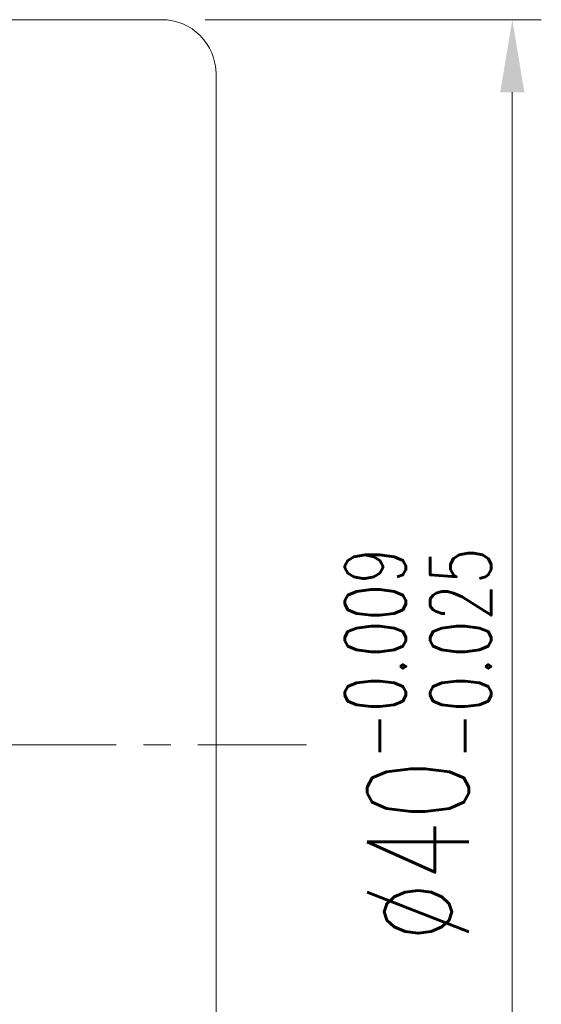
# Model space of a CAD drawing. Extents: x 32 to 191, y 46 to 143.
# Tile 54 of 54: x 177 to 191, y 85 to 112. Entities that reach past the tile are written whole.
import ezdxf

# ---------------------------------------------------------------- set-up
doc = ezdxf.new("R2010")
doc.units = 0
doc.header["$LTSCALE"] = 3
doc.header["$MEASUREMENT"] = 0
doc.linetypes.add('CENTER', pattern=[2, 1.25, -0.25, 0.25, -0.25])
for name, color, linetype in [('CL', 1, 'CENTER'), ('DIM', 4, 'Continuous'), ('OUT', 3, 'Continuous')]:
    doc.layers.add(name, color=color, linetype=linetype)
doc.styles.add('DIM-7', font='SIMPLEX.shx', dxfattribs={"width": 0.7, "bigfont": 'chineset.shx'})
doc.dimstyles.new('CNS', dxfattribs={"dimtxt": 3.5, "dimasz": 2.5, "dimexe": 1, "dimexo": 1.5, "dimgap": 0.09, "dimtad": 0, "dimdsep": 46, "dimtxsty": 'DIM-7', "dimcen": 0.09, "dimclrd": 1, "dimclre": 1, "dimclrt": 4, "dimadec": 0, "dimazin": 0, "dimtfac": 1, "dimtix": 1, "dimtmove": 2, "dimatfit": 3, "dimfxl": 1, "dimtvp": 0.971429, "dimtolj": 1, "dimarcsym": 0})

# ---------------------------------------------------------------- blocks, each defined once
blk = doc.blocks.new('*D10')
at = {"layer": 'DEFPOINTS', "color": 0, "linetype": 'Continuous', "lineweight": 0, "transparency": 16777216}
for p in [(180.956, 111.707), (190.63, 111.707), (180.956, 71.707)]:
    blk.add_point(p, dxfattribs=at)
at = {"layer": 'DIM', "color": 0, "linetype": 'Continuous', "lineweight": 0, "transparency": 16777216}
for p, q in [((182.156, 111.707), (191.43, 111.707)), ((190.63, 73.707), (190.63, 109.707)), ((182.156, 71.707), (191.43, 71.707))]:
    blk.add_line(p, q, dxfattribs=at)
for points in [[(190.297, 109.707), (190.963, 109.707), (190.63, 111.707)], [(190.297, 73.707), (190.963, 73.707), (190.63, 71.707)]]:
    blk.add_solid(points, dxfattribs=at)
at = {"layer": 'DIM', "color": 0, "linetype": 'Continuous', "lineweight": 0, "transparency": 16777216, "insert": (188.03, 91.707), "char_height": 2.8, "attachment_point": 5, "rotation": 90, "style": 'DIM-7'}
blk.add_mtext('\\A1;%%c40{\\H1.68;\\S-0.009^ -0.025;}', dxfattribs=at)

msp = doc.modelspace()

# ---------------------------------------------------------------- linework, layer by layer
at = {"layer": 'CL', "color": 7, "lineweight": 0}
msp.add_line((139.956, 91.707), (184.956, 91.707), dxfattribs=at)
at = {"layer": 'OUT', "color": 7, "linetype": 'Continuous', "lineweight": 0}
for p, q in [((150.456, 111.707), (180.956, 111.707)), ((182.456, 73.207), (182.456, 110.207))]:
    msp.add_line(p, q, dxfattribs=at)
msp.add_arc((180.956, 110.207), 1.5, 360, 90, dxfattribs=at)

# ---------------------------------------------------------------- dimensions: what is measured, and where the dimension line sits
at = {"layer": 'DIM', "color": 0, "linetype": 'Continuous', "lineweight": 0}
dim = msp.add_linear_dim(base=(190.63, 111.707), p1=(180.956, 71.707), p2=(180.956, 111.707), angle=90, text='%%c<>', dimstyle='CNS', override={"dimscale": 0.8, "dimgap": 0.8, "dimtad": 1, "dimdsep": 0, "dimclrd": 0, "dimclre": 0, "dimclrt": 0, "dimtol": 1, "dimlim": 0, "dimtp": -0.009, "dimtm": 0.025, "dimtfac": 0.6, "dimtdec": 3, "dimtmove": 0, "dimlwd": 0, "dimlwe": 0}, dxfattribs=at)
dim.commit()
dim.dimension.update_dxf_attribs({"geometry": '*D10', "text_midpoint": (188.03, 91.707)})

doc.saveas('drawing.dxf')
